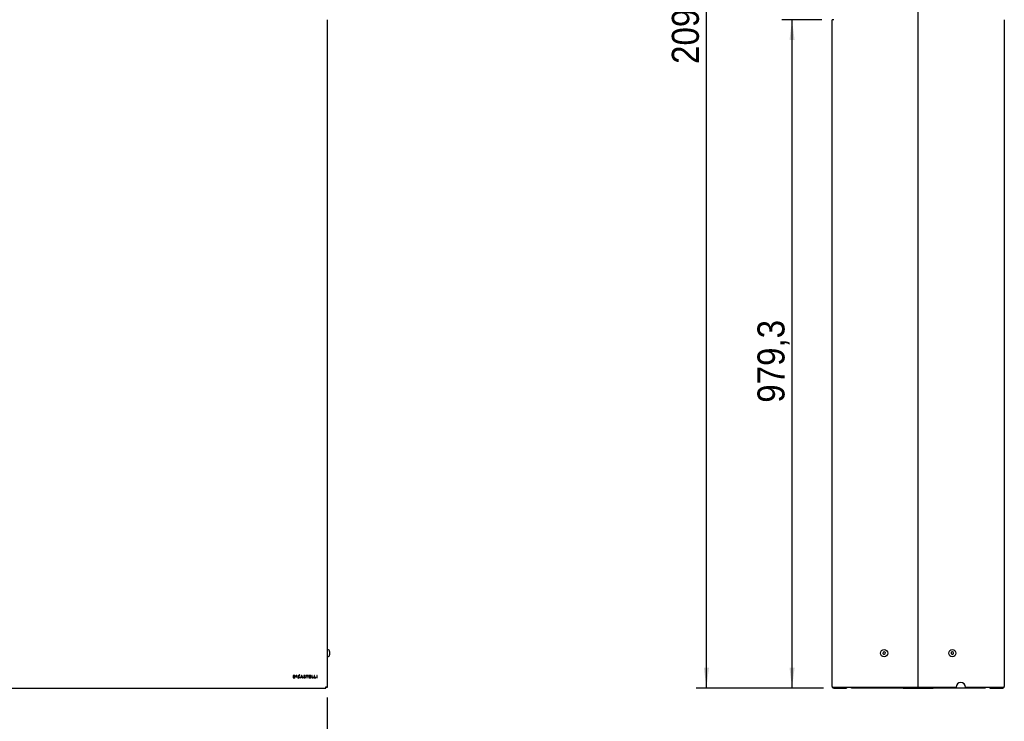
# Model space of a CAD drawing. Header units: millimetres. Extents: x -217 to 5933, y 23 to 4888.
# Tile 7 of 40: x 1476 to 2919, y 1724 to 2752. Entities that reach past the tile are written whole.
import ezdxf

# ---------------------------------------------------------------- set-up
doc = ezdxf.new("R2010")
doc.units = ezdxf.units.MM
doc.header["$LTSCALE"] = 15
doc.linetypes.add('SLD-Solido', pattern=[0])
doc.layers.add('QUOTE', color=1, linetype='SLD-Solido')
doc.styles.add('SLDTEXTSTYLE1', font='GOTHIC.TTF', dxfattribs={"width": 0.913})
doc.dimstyles.new('SLDDIMSTYLE0', dxfattribs={"dimtxt": 39.6875, "dimasz": 30, "dimexe": 0, "dimexo": 0.0625, "dimgap": 9.921875, "dimtad": 1, "dimdec": 1, "dimrnd": 1e-09, "dimzin": 12, "dimdsep": 46, "dimtxsty": 'SLDTEXTSTYLE1', "dimsah": 1, "dimcen": 0.09, "dimadec": 0, "dimazin": 3, "dimtfac": 1, "dimtdec": 1, "dimtofl": 0, "dimtmove": 0, "dimatfit": 3, "dimfxl": 1, "dimfrac": 2, "dimtolj": 1, "dimtzin": 12, "dimarcsym": 0})

# ---------------------------------------------------------------- blocks, each defined once
blk = doc.blocks.new('_D_1')
at = {"layer": 'QUOTE', "transparency": 16777216}
for p, q in [((802, 1758.8), (802, 1607.6)), ((1927, 1758.8), (1927, 1607.6)), ((1927, 1622.6), (802, 1622.6))]:
    blk.add_line(p, q, dxfattribs=at)
for points in [[(802, 1622.6), (832, 1618.9), (832, 1626.4)], [(1927, 1622.6), (1897, 1626.4), (1897, 1618.9)]]:
    blk.add_solid(points, dxfattribs=at)
at = {"layer": 'QUOTE', "transparency": 16777216, "insert": (1314.6, 1673.3), "char_height": 39.69, "attachment_point": 1, "style": 'SLDTEXTSTYLE1'}
blk.add_mtext('1125', dxfattribs=at)
blk = doc.blocks.new('_D_2')
at = {"layer": 'QUOTE', "transparency": 16777216}
for p, q in [((2651.8, 2751.9), (2593.1, 2751.9)), ((2608.1, 1772.6), (2608.1, 2751.9)), ((2654.2, 1772.6), (2593.1, 1772.6))]:
    blk.add_line(p, q, dxfattribs=at)
for points in [[(2608.1, 2751.9), (2604.4, 2721.9), (2611.9, 2721.9)], [(2608.1, 1772.6), (2611.9, 1802.6), (2604.4, 1802.6)]]:
    blk.add_solid(points, dxfattribs=at)
at = {"layer": 'QUOTE', "transparency": 16777216, "insert": (2557.4, 2190.7), "char_height": 39.69, "attachment_point": 1, "rotation": 90, "style": 'SLDTEXTSTYLE1'}
blk.add_mtext('979,3', dxfattribs=at)
blk = doc.blocks.new('_D_4')
at = {"layer": 'QUOTE', "transparency": 16777216}
for p, q in [((2651.8, 3863.8), (2467.6, 3863.8)), ((2482.6, 1772.6), (2482.6, 3863.8)), ((2654.2, 1772.6), (2467.6, 1772.6))]:
    blk.add_line(p, q, dxfattribs=at)
for points in [[(2482.6, 3863.8), (2478.9, 3833.8), (2486.4, 3833.8)], [(2482.6, 1772.6), (2486.4, 1802.6), (2478.9, 1802.6)]]:
    blk.add_solid(points, dxfattribs=at)
at = {"layer": 'QUOTE', "transparency": 16777216, "insert": (2431.9, 2687.1), "char_height": 39.69, "attachment_point": 1, "rotation": 90, "style": 'SLDTEXTSTYLE1'}
blk.add_mtext('2091,2', dxfattribs=at)

msp = doc.modelspace()

# ---------------------------------------------------------------- linework, layer by layer
for p, q in [((2793.03, 1773.81), (2793.03, 3863.81)), ((1927.05, 1773.81), (1927.05, 2751.87)), ((2666.83, 1775.01), (2666.83, 2751.87)), ((2669.23, 2751.87), (2666.83, 2751.87)), ((2919.23, 2751.87), (2919.23, 1775.01)), ((1927.35, 1829.06), (1927.05, 1829.06)), ((1927.05, 1818.56), (1927.35, 1818.56)), ((1930.35, 1826.06), (1930.35, 1821.56)), ((2741.46, 1825.05), (2741.17, 1823.07)), ((2741.17, 1823.07), (2742.75, 1821.83)), ((2743.32, 1825.79), (2741.46, 1825.05)), ((2742.75, 1821.83), (2744.6, 1822.57)), ((2744.89, 1824.55), (2743.32, 1825.79)), ((2744.6, 1822.57), (2744.89, 1824.55)), ((2841.46, 1825.05), (2841.17, 1823.07)), ((2841.17, 1823.07), (2842.75, 1821.83)), ((2843.32, 1825.79), (2841.46, 1825.05)), ((2842.75, 1821.83), (2844.6, 1822.57)), ((2844.89, 1824.55), (2843.32, 1825.79)), ((2844.6, 1822.57), (2844.89, 1824.55)), ((1878.37, 1791.01), (1877.05, 1791.01)), ((1877.05, 1791.01), (1877.05, 1787.61)), ((1878.36, 1790.58), (1877.47, 1790.58)), ((1877.47, 1790.58), (1877.47, 1788.04)), ((1882.49, 1791.01), (1881.11, 1791.01)), ((1881.11, 1791.01), (1881.11, 1789.1)), ((1881.37, 1790.19), (1881.37, 1790.75)), ((1881.37, 1790.75), (1882.49, 1790.75)), ((1882.49, 1790.19), (1881.37, 1790.19)), ((1881.37, 1789.36), (1881.37, 1789.93)), ((1881.37, 1789.93), (1882.49, 1789.93)), ((1882.49, 1790.75), (1882.49, 1791.01)), ((1882.49, 1789.93), (1882.49, 1790.19)), ((1884.44, 1788.27), (1885.49, 1790.62)), ((1884.82, 1788.08), (1885.89, 1790.45)), ((1886.03, 1791.8), (1885.67, 1791.01)), ((1886.5, 1791.8), (1886.03, 1791.8)), ((1886.07, 1790.84), (1886.5, 1791.8)), ((1886.13, 1790.24), (1886.41, 1790.57)), ((1889.23, 1791.07), (1887.7, 1787.61)), ((1889.46, 1790.54), (1888.84, 1789.13)), ((1889.7, 1791.07), (1889.23, 1791.07)), ((1890.09, 1789.13), (1889.46, 1790.54)), ((1891.23, 1787.61), (1889.7, 1791.07)), ((1894.37, 1790.13), (1894.8, 1790.13)), ((1898.77, 1791.02), (1895.99, 1791.02)), ((1895.99, 1791.02), (1895.99, 1790.59)), ((1895.99, 1790.59), (1897.11, 1790.59)), ((1897.11, 1790.59), (1897.11, 1787.61)), ((1897.65, 1787.61), (1897.65, 1790.59)), ((1897.65, 1790.59), (1898.77, 1790.59)), ((1898.77, 1790.59), (1898.77, 1791.02)), ((1902.63, 1791.01), (1900.13, 1791.01)), ((1900.13, 1791.01), (1900.13, 1787.61)), ((1900.56, 1789.52), (1900.56, 1790.58)), ((1900.56, 1790.58), (1902.63, 1790.58)), ((1902.63, 1789.52), (1900.56, 1789.52)), ((1902.63, 1790.58), (1902.63, 1791.01)), ((1902.63, 1789.09), (1902.63, 1789.52)), ((1904.14, 1791.02), (1904.14, 1787.61)), ((1904.57, 1791.02), (1904.14, 1791.02)), ((1904.57, 1788.04), (1904.57, 1791.02)), ((1907.84, 1791.02), (1907.84, 1787.61)), ((1908.27, 1791.02), (1907.84, 1791.02)), ((1908.27, 1788.04), (1908.27, 1791.02)), ((1911.62, 1791.04), (1911.62, 1787.61)), ((1912.05, 1791.04), (1911.62, 1791.04)), ((1912.05, 1787.61), (1912.05, 1791.04)), ((1877.05, 1787.61), (1878.59, 1787.61)), ((1877.47, 1788.04), (1878.56, 1788.04)), ((1881.11, 1789.1), (1882.49, 1789.1)), ((1882.49, 1789.36), (1881.37, 1789.36)), ((1882.49, 1789.1), (1882.49, 1789.36)), ((1884.26, 1787.87), (1883.83, 1786.91)), ((1883.83, 1786.91), (1884.3, 1786.91)), ((1884.3, 1786.91), (1884.65, 1787.69)), ((1886.42, 1788.11), (1886.14, 1788.44)), ((1887.7, 1787.61), (1888.17, 1787.61)), ((1888.17, 1787.61), (1888.65, 1788.7)), ((1888.65, 1788.7), (1890.28, 1788.7)), ((1888.84, 1789.13), (1890.09, 1789.13)), ((1890.28, 1788.7), (1890.76, 1787.61)), ((1890.76, 1787.61), (1891.23, 1787.61)), ((1892.61, 1788.55), (1892.18, 1788.55)), ((1897.11, 1787.61), (1897.65, 1787.61)), ((1900.13, 1787.61), (1902.63, 1787.61)), ((1900.56, 1788.04), (1900.56, 1789.09)), ((1900.56, 1789.09), (1902.63, 1789.09)), ((1902.63, 1788.04), (1900.56, 1788.04)), ((1902.63, 1787.61), (1902.63, 1788.04)), ((1904.14, 1787.61), (1906.51, 1787.61)), ((1906.51, 1788.04), (1904.57, 1788.04)), ((1906.51, 1787.61), (1906.51, 1788.04)), ((1907.84, 1787.61), (1910.22, 1787.61)), ((1910.22, 1788.04), (1908.27, 1788.04)), ((1910.22, 1787.61), (1910.22, 1788.04)), ((1911.62, 1787.61), (1912.05, 1787.61)), ((804.45, 1772.61), (1924.65, 1772.61)), ((1924.65, 1775.01), (1924.65, 1773.81)), ((1924.65, 1772.61), (1924.65, 1773.81)), ((1924.65, 1773.81), (1927.05, 1773.81)), ((2666.83, 1775.01), (2666.83, 1773.81)), ((2666.83, 1773.81), (2669.23, 1773.81)), ((2669.23, 1773.81), (2790.63, 1773.81)), ((2669.23, 1773.81), (2669.23, 1772.61)), ((2669.23, 1772.61), (2688.03, 1772.61)), ((2688.03, 1773.81), (2688.03, 1772.61)), ((2695.03, 1772.61), (2695.03, 1773.81)), ((2768.03, 1772.61), (2695.03, 1772.61)), ((2768.03, 1773.81), (2768.03, 1772.61)), ((2771.03, 1772.61), (2768.03, 1772.61)), ((2771.03, 1772.61), (2815.03, 1772.61)), ((2790.63, 1773.81), (2793.03, 1773.81)), ((2793.03, 1773.81), (2795.43, 1773.81)), ((2795.43, 1773.81), (2848.43, 1773.81)), ((2818.03, 1772.61), (2815.03, 1772.61)), ((2818.03, 1772.61), (2818.03, 1773.81)), ((2891.03, 1772.61), (2818.03, 1772.61)), ((2862.43, 1773.81), (2916.83, 1773.81)), ((2891.03, 1773.81), (2891.03, 1772.61)), ((2898.03, 1773.81), (2898.03, 1772.61)), ((2898.03, 1772.61), (2916.83, 1772.61)), ((2916.83, 1773.81), (2919.23, 1773.81)), ((2916.83, 1773.81), (2916.83, 1772.61)), ((2919.23, 1773.81), (2919.23, 1775.01))]:
    msp.add_line(p, q)
for centre in [(2743.03, 1823.81), (2843.03, 1823.81)]:
    msp.add_circle(centre, 5.25)
for centre, radius, start, end in [((1927.35, 1826.06), 3, 0, 90), ((1927.35, 1821.56), 3, 270, 0), ((1878.23, 1785.68), 4.9, 86.47196, 88.58292), ((1878.23, 1785.68), 5.33, 86.47196, 88.58292), ((1878.47, 1789.21), 1.37, 42.05578, 87.21722), ((1878.47, 1789.21), 1.8, 41.93743, 87.04266), ((1878.54, 1789.3), 1.25, 331.62382, 41.06784), ((1878.54, 1789.3), 1.68, 331.2789, 41.19481), ((1885.22, 1789.35), 1.74, 112.87146, 191.11359), ((1885.22, 1789.35), 1.31, 112.92916, 191.11359), ((1885.2, 1789.38), 1.7, 73.7445, 112.51885), ((1885.2, 1789.38), 1.27, 76.45208, 112.45962), ((1885.2, 1789.38), 1.27, 42.61356, 57.07458), ((1885.2, 1789.38), 1.7, 44.36983, 59.27782), ((1893.25, 1790.15), 0.89, 121.14894, 247.4496), ((1893.58, 1789.63), 1.51, 59.48517, 121.82724), ((1893.25, 1790.15), 0.461, 120.85878, 247.20263), ((1893.58, 1789.63), 1.08, 59.48517, 121.97298), ((1894.26, 1792.64), 3.15, 247.71525, 258.82559), ((1892.9, 1785.59), 4.03, 68.30361, 79.23998), ((1893.76, 1790.08), 0.606, 5.27118, 52.64426), ((1893.77, 1790.08), 1.03, 2.96023, 55.79581), ((1878.45, 1789.43), 1.4, 274.50484, 328.94352), ((1878.45, 1789.43), 1.83, 274.50484, 329.25625), ((1885.17, 1789.28), 1.68, 189.3881, 237.26772), ((1885.17, 1789.28), 1.25, 188.8398, 234.29697), ((1885.17, 1789.28), 1.68, 251.94928, 263.50791), ((1885.17, 1789.28), 1.25, 254.07916, 263.84283), ((1885.22, 1789.25), 1.65, 261.55891, 316.59558), ((1885.22, 1789.25), 1.22, 261.21765, 318.76937), ((1893.1, 1788.55), 0.926, 179.90306, 233.76154), ((1893.53, 1789.34), 1.82, 237.55454, 303.36392), ((1893.11, 1788.55), 0.507, 180.08234, 229.80951), ((1893.54, 1789.34), 1.4, 237.6212, 301.83314), ((1894.26, 1792.64), 3.58, 247.7152, 258.82596), ((1892.53, 1784.05), 5.18, 70.50823, 78.41727), ((1894.12, 1788.58), 0.38, 14.4303, 68.06666), ((1893.93, 1788.6), 0.561, 307.76961, 7.89828), ((1894.15, 1788.6), 0.77, 11.7669, 71.96834), ((1893.93, 1788.6), 0.99, 307.76961, 9.16956), ((2855.43, 1773.81), 7, 0, 180), ((2669.23, 1775.01), 2.4, 210, 270), ((2916.83, 1775.01), 2.4, 270, 330)]:
    msp.add_arc(centre, radius, start, end)

# ---------------------------------------------------------------- dimensions: what is measured, and where the dimension line sits
at = {"layer": 'QUOTE'}
for base, p2, picture, middle in [((2482.63, 3863.81), (2666.83, 3863.81), '_D_4', (2482.63, 2767.72)), ((2608.13, 2751.87), (2666.83, 2751.87), '_D_2', (2608.13, 2256.64))]:
    dim = msp.add_linear_dim(base=base, p1=(2669.23, 1772.61), p2=p2, angle=90, dimstyle='SLDDIMSTYLE0', dxfattribs=at)
    dim.commit()
    dim.dimension.update_dxf_attribs({"geometry": picture, "text_midpoint": middle, "dimtype": 160})
dim = msp.add_linear_dim(base=(802.05, 1622.61), p1=(1927.05, 1773.81), p2=(802.05, 1773.81), dimstyle='SLDDIMSTYLE0', dxfattribs=at)
dim.commit()
dim.dimension.update_dxf_attribs({"geometry": '_D_1', "text_midpoint": (1373.29, 1622.61), "dimtype": 160})

doc.saveas('drawing.dxf')
